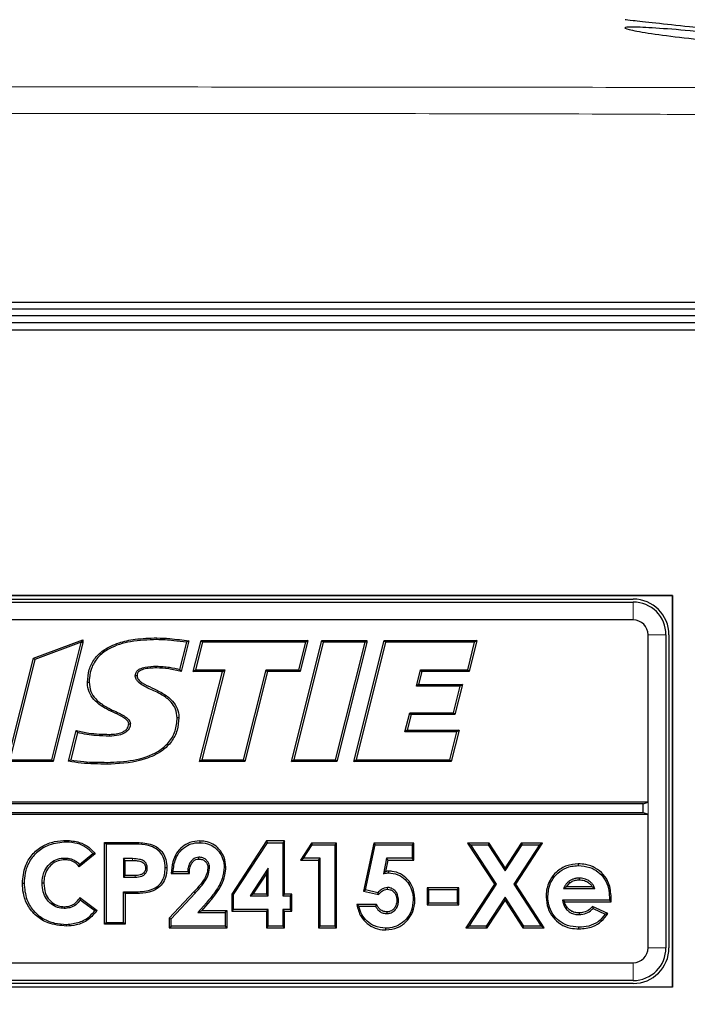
# Model space of a CAD drawing. Header units: millimetres. Extents: x 0 to 1118, y 0 to 864.
# Tile 76 of 117: x 603 to 613, y 484 to 498. Entities that reach past the tile are written whole.
import ezdxf

# ---------------------------------------------------------------- set-up
doc = ezdxf.new("R2010")
doc.units = ezdxf.units.MM
doc.styles.add('SLDTEXTSTYLE0', font='TXT', dxfattribs={"width": 0.75})
doc.dimstyles.new('SLDDIMSTYLE0', dxfattribs={"dimtxt": 3.175, "dimasz": 3.302, "dimexe": 0, "dimexo": 0.0625, "dimgap": 0.79375, "dimtad": 0, "dimtih": 1, "dimtoh": 1, "dimdec": 1, "dimlfac": 5, "dimrnd": 1e-09, "dimzin": 4, "dimdsep": 46, "dimtxsty": 'SLDTEXTSTYLE0', "dimsah": 1, "dimcen": 0.09, "dimadec": 0, "dimazin": 1, "dimtfac": 1, "dimtdec": 1, "dimtofl": 0, "dimtmove": 0, "dimatfit": 3, "dimfxl": 1, "dimfrac": 2, "dimtolj": 1, "dimtzin": 12, "dimarcsym": 0})
doc.dimstyles.new('SLDDIMSTYLE2', dxfattribs={"dimtxt": 3.175, "dimasz": 3.302, "dimexe": 0, "dimexo": 0.0625, "dimgap": 0.79375, "dimtad": 0, "dimtih": 1, "dimtoh": 1, "dimdec": 1, "dimlfac": 5, "dimrnd": 1e-09, "dimzin": 12, "dimdsep": 46, "dimtxsty": 'SLDTEXTSTYLE0', "dimsah": 1, "dimcen": 0.09, "dimadec": 0, "dimazin": 3, "dimtfac": 1, "dimtdec": 1, "dimtofl": 0, "dimtmove": 0, "dimatfit": 3, "dimfxl": 1, "dimfrac": 2, "dimtolj": 1, "dimtzin": 12, "dimarcsym": 0})

# ---------------------------------------------------------------- blocks, each defined once
blk = doc.blocks.new('_D')
at = {"color": 7, "linetype": 'Continuous', "lineweight": 0}
for p, q in [((556.113, 499.94), (670.967, 499.94)), ((667.792, 499.94), (667.792, 469.142)), ((667.792, 468.497), (666.825, 468.497)), ((666.825, 468.497), (666.825, 463.457)), ((678.349, 468.497), (679.317, 468.497)), ((679.317, 468.497), (679.317, 463.457)), ((666.825, 463.457), (667.792, 463.457)), ((679.317, 463.457), (678.349, 463.457)), ((667.792, 420.94), (667.792, 462.812)), ((619.613, 420.94), (670.967, 420.94))]:
    blk.add_line(p, q, dxfattribs=at)
at = {"color": 7, "linetype": 'Continuous', "lineweight": 18}
for points in [[(667.792, 499.94), (667.284, 496.638), (668.3, 496.638)], [(667.792, 420.94), (668.3, 424.242), (667.284, 424.242)]]:
    blk.add_solid(points, dxfattribs=at)
at = {"color": 7, "linetype": 'Continuous', "lineweight": 18, "char_height": 3.175, "attachment_point": 1, "style": 'SLDTEXTSTYLE0'}
for s, insert in [('395.0', (655.301, 467.55)), ('15.55', (667.792, 467.55))]:
    blk.add_mtext(s, dxfattribs=dict(at, insert=insert))
blk = doc.blocks.new('_D_3')
at = {"color": 7, "linetype": 'Continuous', "lineweight": 0}
for p, q in [((484.417, 476.175), (484.417, 524.172)), ((621.342, 495.009), (621.342, 524.172)), ((557.586, 523.517), (556.619, 523.517)), ((556.619, 523.517), (556.619, 518.476)), ((568.143, 523.517), (569.111, 523.517)), ((569.111, 523.517), (569.111, 518.476)), ((484.417, 520.997), (544.449, 520.997)), ((621.342, 520.997), (570.724, 520.997)), ((556.619, 518.476), (557.586, 518.476)), ((569.111, 518.476), (568.143, 518.476))]:
    blk.add_line(p, q, dxfattribs=at)
at = {"color": 7, "linetype": 'Continuous', "lineweight": 18}
for points in [[(484.417, 520.997), (487.719, 520.489), (487.719, 521.505)], [(621.342, 520.997), (618.04, 521.505), (618.04, 520.489)]]:
    blk.add_solid(points, dxfattribs=at)
at = {"color": 7, "linetype": 'Continuous', "lineweight": 18, "char_height": 3.175, "attachment_point": 1, "style": 'SLDTEXTSTYLE0'}
for s, insert in [('684.6', (545.095, 522.569)), ('26.95', (557.586, 522.569))]:
    blk.add_mtext(s, dxfattribs=dict(at, insert=insert))

msp = doc.modelspace()

# ---------------------------------------------------------------- linework, layer by layer
at = {"color": 7, "linetype": 'Continuous', "lineweight": 25}
for p, q in [((596.094, 494.1361), (613.3432, 494.1361)), ((613.3432, 494.0395), (596.094, 494.0395)), ((613.3444, 493.9395), (596.0938, 493.9395)), ((613.3432, 493.9395), (596.094, 493.9395)), ((613.3444, 493.8395), (596.0938, 493.8395)), ((596.0938, 493.7395), (613.3444, 493.7395)), ((596.9421, 489.9418), (612.5467, 489.9418)), ((612.5444, 489.9395), (596.9444, 489.9395)), ((597.5064, 489.8895), (611.9824, 489.8895)), ((597.5064, 489.8469), (611.9824, 489.8469)), ((612.5467, 489.9418), (612.5444, 489.9395)), ((612.5444, 484.3395), (612.5444, 489.9395)), ((612.5467, 489.9418), (612.5467, 484.3372)), ((611.9824, 489.5922), (597.5064, 489.5922)), ((603.409, 489.0444), (604.1151, 489.3061)), ((604.0905, 489.2706), (603.4298, 489.0257)), ((603.6689, 487.589), (604.0905, 489.27)), ((604.1151, 489.267), (603.6882, 487.5644)), ((604.1151, 489.3061), (604.0905, 489.2706)), ((604.0905, 489.27), (604.0905, 489.2706)), ((604.1151, 489.267), (604.0905, 489.27)), ((604.1151, 489.3061), (604.1151, 489.267)), ((605.5029, 488.8833), (605.6001, 489.2712)), ((605.6309, 489.2923), (605.5208, 488.8532)), ((605.6309, 489.2923), (605.6001, 489.2712)), ((605.6935, 488.8516), (605.8048, 489.2959)), ((605.8241, 489.2712), (605.7251, 488.8763)), ((605.8048, 489.2959), (605.8241, 489.2712)), ((605.8048, 489.2959), (607.3327, 489.2959)), ((607.3011, 489.2712), (605.8241, 489.2712)), ((607.0971, 487.565), (607.5307, 489.2962)), ((607.55, 489.2715), (607.1287, 487.5897)), ((607.2023, 488.8763), (607.3011, 489.2712)), ((607.3327, 489.2959), (607.2215, 488.8516)), ((607.3327, 489.2959), (607.3011, 489.2712)), ((607.5307, 489.2962), (607.55, 489.2715)), ((607.5307, 489.2962), (608.1741, 489.2962)), ((608.1494, 489.2715), (607.55, 489.2715)), ((607.7278, 487.5897), (608.1494, 489.2709)), ((608.1741, 489.2678), (607.7471, 487.565)), ((607.9892, 487.565), (608.4232, 489.2962)), ((608.4424, 489.2715), (608.0209, 487.5896)), ((608.1741, 489.2962), (608.1494, 489.2715)), ((608.1494, 489.2709), (608.1494, 489.2715)), ((608.1741, 489.2678), (608.1494, 489.2709)), ((608.1741, 489.2962), (608.1741, 489.2678)), ((608.4232, 489.2962), (608.4424, 489.2715)), ((608.4232, 489.2962), (609.7481, 489.2962)), ((609.7164, 489.2715), (608.4424, 489.2715)), ((609.6177, 488.8779), (609.7164, 489.2715)), ((609.7481, 489.2962), (609.637, 488.8532)), ((609.7481, 489.2962), (609.7164, 489.2715)), ((612.1971, 486.9855), (612.1971, 489.3775)), ((612.4518, 489.3775), (612.4518, 484.9015)), ((612.4944, 489.3775), (612.4944, 484.9015)), ((603.0382, 487.5644), (603.409, 489.0444)), ((603.4298, 489.0257), (603.0699, 487.589)), ((603.409, 489.0444), (603.4298, 489.0257)), ((605.5208, 488.8532), (605.5029, 488.8833)), ((605.6935, 488.8516), (605.7251, 488.8763)), ((606.1133, 488.8516), (605.6935, 488.8516)), ((605.7251, 488.8763), (606.1451, 488.8763)), ((605.7816, 487.565), (606.1133, 488.8516)), ((606.1451, 488.8763), (605.8134, 487.5897)), ((606.1133, 488.8516), (606.1451, 488.8763)), ((606.4126, 487.5897), (606.7348, 488.8763)), ((606.7541, 488.8516), (606.4318, 487.565)), ((606.7348, 488.8763), (607.2023, 488.8763)), ((606.7541, 488.8516), (606.7348, 488.8763)), ((607.2215, 488.8516), (606.7541, 488.8516)), ((607.2215, 488.8516), (607.2023, 488.8763)), ((608.8836, 488.6412), (608.9425, 488.8779)), ((608.9618, 488.8532), (608.9152, 488.6658)), ((608.9425, 488.8779), (609.6177, 488.8779)), ((608.9618, 488.8532), (608.9425, 488.8779)), ((609.637, 488.8532), (608.9618, 488.8532)), ((609.637, 488.8532), (609.6177, 488.8779)), ((604.1802, 488.7001), (604.2049, 488.7002)), ((608.9152, 488.6658), (608.8836, 488.6412)), ((609.5101, 488.6412), (608.8836, 488.6412)), ((608.9152, 488.6658), (609.5418, 488.6658)), ((609.4152, 488.2623), (609.5101, 488.6412)), ((609.5418, 488.6658), (609.4345, 488.2376)), ((609.5418, 488.6658), (609.5101, 488.6412)), ((605.488, 488.1908), (605.4633, 488.1906)), ((608.7188, 487.991), (608.7879, 488.2623)), ((608.8071, 488.2376), (608.7506, 488.0157)), ((608.7879, 488.2623), (609.4152, 488.2623)), ((608.8071, 488.2376), (608.7879, 488.2623)), ((609.4345, 488.2376), (608.8071, 488.2376)), ((609.4345, 488.2376), (609.4152, 488.2623)), ((603.9104, 487.5705), (604.0204, 488.0094)), ((604.0204, 488.0094), (604.0382, 487.9789)), ((608.7506, 488.0157), (608.7188, 487.991)), ((609.4631, 487.991), (608.7188, 487.991)), ((608.7506, 488.0157), (609.4947, 488.0157)), ((609.3624, 487.5896), (609.4631, 487.991)), ((609.4947, 488.0157), (609.3817, 487.565)), ((609.4947, 488.0157), (609.4631, 487.991)), ((604.0382, 487.9789), (603.9405, 487.589)), ((603.6882, 487.5644), (603.0382, 487.5644)), ((603.0699, 487.589), (603.6689, 487.589)), ((603.6882, 487.5644), (603.6689, 487.589)), ((603.9104, 487.5705), (603.9405, 487.589)), ((605.7816, 487.565), (605.8134, 487.5897)), ((606.4318, 487.565), (605.7816, 487.565)), ((605.8134, 487.5897), (606.4126, 487.5897)), ((606.4318, 487.565), (606.4126, 487.5897)), ((607.0971, 487.565), (607.1287, 487.5897)), ((607.7471, 487.565), (607.0971, 487.565)), ((607.1287, 487.5897), (607.7278, 487.5897)), ((607.7471, 487.565), (607.7278, 487.5897)), ((607.9892, 487.565), (608.0209, 487.5896)), ((609.3817, 487.565), (607.9892, 487.565)), ((608.0209, 487.5896), (609.3624, 487.5896)), ((609.3817, 487.565), (609.3624, 487.5896)), ((612.1971, 486.9855), (597.2917, 486.9855)), ((612.1257, 486.9608), (597.3631, 486.9608)), ((612.1257, 486.9608), (612.1971, 486.9855)), ((612.1257, 486.8362), (612.1257, 486.9608)), ((597.2917, 486.8115), (612.1971, 486.8115)), ((597.3631, 486.8362), (612.1257, 486.8362)), ((612.1257, 486.8362), (612.1971, 486.8115)), ((612.1971, 484.9015), (612.1971, 486.8115)), ((603.8786, 486.4373), (603.8787, 486.4127)), ((604.4249, 486.4089), (604.4496, 486.3842)), ((604.4249, 486.4089), (604.8658, 486.4089)), ((604.4249, 485.239), (604.4249, 486.4089)), ((604.8657, 486.3842), (604.4496, 486.3842)), ((604.4496, 486.3842), (604.4496, 485.2637)), ((605.7868, 486.4288), (605.7866, 486.4041)), ((606.7406, 486.4288), (606.2456, 485.6677)), ((606.2703, 485.6604), (606.754, 486.4041)), ((606.7406, 486.4288), (606.754, 486.4041)), ((606.9965, 486.4288), (606.7406, 486.4288)), ((606.754, 486.4041), (606.9718, 486.4041)), ((606.9965, 486.4288), (606.9718, 486.4041)), ((606.9718, 486.4041), (606.9718, 485.6429)), ((606.9965, 485.6676), (606.9965, 486.4288)), ((607.3816, 486.3989), (607.2251, 486.1555)), ((607.2703, 486.1802), (607.3951, 486.3743)), ((607.3816, 486.3989), (607.3951, 486.3743)), ((607.7428, 486.3989), (607.3816, 486.3989)), ((607.3951, 486.3743), (607.7181, 486.3743)), ((607.7428, 486.3989), (607.7181, 486.3743)), ((607.7181, 486.3743), (607.7181, 485.2101)), ((607.7428, 485.1854), (607.7428, 486.3989)), ((608.2725, 486.3989), (608.1264, 485.7096)), ((608.1556, 485.7283), (608.2925, 486.3743)), ((608.2725, 486.3989), (608.2925, 486.3743)), ((608.8472, 486.3989), (608.2725, 486.3989)), ((608.2925, 486.3743), (608.8225, 486.3743)), ((608.8472, 486.3989), (608.8225, 486.3743)), ((608.8225, 486.3743), (608.8225, 486.1802)), ((608.8472, 486.1555), (608.8472, 486.3989)), ((609.6163, 486.3989), (609.9987, 485.8115)), ((609.6163, 486.3989), (609.6618, 486.3743)), ((609.9215, 486.3989), (609.6163, 486.3989)), ((610.0282, 485.8115), (609.6618, 486.3743)), ((609.6618, 486.3743), (609.9081, 486.3743)), ((609.9215, 486.3989), (609.9081, 486.3743)), ((609.9081, 486.3743), (610.1513, 486.0004)), ((610.1514, 486.0457), (609.9215, 486.3989)), ((610.1513, 486.0004), (610.395, 486.3743)), ((610.3817, 486.3989), (610.1514, 486.0457)), ((610.6415, 486.3743), (610.2745, 485.8113)), ((610.3039, 485.8113), (610.6871, 486.3989)), ((610.3817, 486.3989), (610.395, 486.3743)), ((610.6871, 486.3989), (610.3817, 486.3989)), ((610.395, 486.3743), (610.6415, 486.3743)), ((610.6871, 486.3989), (610.6415, 486.3743)), ((604.2914, 486.2444), (604.0639, 486.0586)), ((604.067, 486.093), (604.2569, 486.2481)), ((604.2914, 486.2444), (604.2569, 486.2481)), ((604.823, 486.1753), (604.6964, 486.1753)), ((604.7211, 486.1506), (604.6964, 486.1753)), ((604.6964, 486.1753), (604.6964, 485.9094)), ((604.7211, 486.1506), (604.823, 486.1506)), ((604.7211, 485.9341), (604.7211, 486.1506)), ((607.2251, 486.1555), (607.2703, 486.1802)), ((607.2251, 486.1555), (607.4844, 486.1555)), ((607.5091, 486.1802), (607.2703, 486.1802)), ((607.4844, 486.1555), (607.5091, 486.1802)), ((607.4844, 486.1555), (607.4844, 485.1854)), ((607.5091, 485.2101), (607.5091, 486.1802)), ((608.458, 486.1802), (608.4126, 485.9601)), ((608.4445, 485.9927), (608.4781, 486.1555)), ((608.8225, 486.1802), (608.458, 486.1802)), ((608.4781, 486.1555), (608.458, 486.1802)), ((608.4781, 486.1555), (608.8472, 486.1555)), ((608.8472, 486.1555), (608.8225, 486.1802)), ((604.0639, 486.0586), (604.067, 486.093)), ((605.3161, 486.044), (605.2915, 486.044)), ((606.1607, 486.0552), (606.136, 486.055)), ((606.7629, 486.0391), (606.5052, 485.6429)), ((606.7382, 485.9559), (606.7629, 486.0391)), ((606.7629, 485.6429), (606.7629, 486.0391)), ((610.1514, 486.0457), (610.1513, 486.0004)), ((611.1971, 486.1004), (611.197, 486.0758)), ((604.7211, 485.9341), (604.6964, 485.9094)), ((604.6964, 485.9094), (604.861, 485.9094)), ((604.8609, 485.9341), (604.7211, 485.9341)), ((605.3785, 485.9615), (605.4047, 485.9862)), ((605.3785, 485.9615), (605.6372, 485.9615)), ((605.6136, 485.9862), (605.4047, 485.9862)), ((605.6372, 485.9615), (605.6136, 485.9862)), ((606.5507, 485.6676), (606.7382, 485.9559)), ((606.7382, 485.9559), (606.7382, 485.6676)), ((608.4846, 485.996), (608.4846, 485.9713)), ((611.214, 485.872), (611.2141, 485.8967)), ((603.2495, 485.824), (603.2741, 485.824)), ((603.5552, 485.824), (603.5305, 485.824)), ((608.1264, 485.7096), (608.1556, 485.7283)), ((608.3314, 485.6879), (608.1556, 485.7283)), ((609.0366, 485.7572), (609.0613, 485.7325)), ((609.489, 485.7572), (609.0366, 485.7572)), ((609.0366, 485.7572), (609.0366, 485.5138)), ((609.0613, 485.7325), (609.4643, 485.7325)), ((609.0613, 485.5384), (609.0613, 485.7325)), ((609.489, 485.7572), (609.4643, 485.7325)), ((609.4643, 485.7325), (609.4643, 485.5384)), ((609.489, 485.5138), (609.489, 485.7572)), ((609.9987, 485.8115), (609.5904, 485.1854)), ((609.636, 485.2101), (610.0282, 485.8115)), ((609.9987, 485.8115), (610.0282, 485.8115)), ((610.2745, 485.8113), (610.6658, 485.2101)), ((610.3039, 485.8113), (610.2745, 485.8113)), ((610.7113, 485.1854), (610.3039, 485.8113)), ((610.9867, 485.7474), (611.4344, 485.7474)), ((611.0275, 485.7721), (611.077, 485.83)), ((611.3974, 485.7721), (611.0275, 485.7721)), ((611.077, 485.83), (611.0625, 485.85)), ((604.0721, 485.6186), (604.078, 485.5834)), ((604.0721, 485.6186), (604.318, 485.4352)), ((604.7211, 485.6759), (604.6964, 485.7006)), ((604.6964, 485.7006), (604.8768, 485.7006)), ((604.6964, 485.2637), (604.6964, 485.7006)), ((604.8769, 485.6759), (604.7211, 485.6759)), ((604.7211, 485.6759), (604.7211, 485.239)), ((605.7015, 485.6997), (605.3501, 485.3257)), ((605.3748, 485.316), (605.7195, 485.6828)), ((606.2456, 485.6677), (606.2703, 485.6604)), ((606.2456, 485.6677), (606.2456, 485.4242)), ((606.2703, 485.4489), (606.2703, 485.6604)), ((606.5507, 485.6676), (606.5052, 485.6429)), ((606.5052, 485.6429), (606.7629, 485.6429)), ((606.7382, 485.6676), (606.5507, 485.6676)), ((606.7382, 485.6676), (606.7629, 485.6429)), ((606.9965, 485.6676), (606.9718, 485.6429)), ((606.9718, 485.6429), (607.0763, 485.6429)), ((607.101, 485.6676), (606.9965, 485.6676)), ((607.101, 485.6676), (607.0763, 485.6429)), ((607.0763, 485.6429), (607.0763, 485.4489)), ((607.101, 485.4242), (607.101, 485.6676)), ((608.1264, 485.7096), (608.3397, 485.6607)), ((608.3397, 485.6607), (608.3314, 485.6879)), ((610.1513, 485.6224), (609.8825, 485.2101)), ((610.4195, 485.2101), (610.1513, 485.6224)), ((610.1513, 485.5772), (610.1513, 485.6224)), ((610.7381, 485.6308), (610.7628, 485.6308)), ((611.6434, 485.6226), (611.6427, 485.5832)), ((611.6681, 485.6227), (611.6434, 485.6226)), ((611.6669, 485.5585), (611.6681, 485.6227)), ((604.2838, 485.4299), (604.078, 485.5834)), ((605.8806, 485.5433), (605.7591, 485.4041)), ((605.8134, 485.4288), (605.8992, 485.5271)), ((606.2456, 485.4242), (606.2703, 485.4489)), ((606.7629, 485.4489), (606.2703, 485.4489)), ((606.7382, 485.4242), (606.7629, 485.4489)), ((606.7629, 485.2101), (606.7629, 485.4489)), ((607.0763, 485.4489), (606.9718, 485.4489)), ((606.9718, 485.4489), (606.9718, 485.2101)), ((606.9965, 485.4242), (606.9718, 485.4489)), ((607.101, 485.4242), (607.0763, 485.4489)), ((608.0298, 485.5184), (608.0613, 485.4937)), ((608.315, 485.5184), (608.0298, 485.5184)), ((608.0613, 485.4937), (608.3001, 485.4937)), ((608.315, 485.5184), (608.3001, 485.4937)), ((608.8622, 485.5853), (608.8375, 485.5853)), ((609.0366, 485.5138), (609.0613, 485.5384)), ((609.0366, 485.5138), (609.489, 485.5138)), ((609.4643, 485.5384), (609.0613, 485.5384)), ((609.489, 485.5138), (609.4643, 485.5384)), ((609.8958, 485.1854), (610.1513, 485.5772)), ((610.1513, 485.5772), (610.4061, 485.1854)), ((611.6427, 485.5832), (610.9718, 485.5832)), ((611.0019, 485.5585), (610.9718, 485.5832)), ((611.0019, 485.5585), (611.6669, 485.5585)), ((611.4036, 485.4925), (611.4088, 485.4627)), ((611.6211, 485.3889), (611.4036, 485.4925)), ((611.4088, 485.4627), (611.5837, 485.3794)), ((611.6669, 485.5585), (611.6427, 485.5832)), ((604.318, 485.4352), (604.2838, 485.4299)), ((605.3501, 485.3257), (605.3501, 485.1854)), ((605.3501, 485.3257), (605.3748, 485.316)), ((605.3748, 485.2101), (605.3748, 485.316)), ((605.8134, 485.4288), (605.7591, 485.4041)), ((605.7591, 485.4041), (606.1509, 485.4041)), ((606.1756, 485.4288), (605.8134, 485.4288)), ((606.1756, 485.4288), (606.1509, 485.4041)), ((606.1509, 485.4041), (606.1509, 485.2101)), ((606.1756, 485.1854), (606.1756, 485.4288)), ((606.2456, 485.4242), (606.7382, 485.4242)), ((606.7382, 485.4242), (606.7382, 485.1854)), ((606.9965, 485.4242), (607.101, 485.4242)), ((606.9965, 485.1854), (606.9965, 485.4242)), ((611.2089, 485.399), (611.2089, 485.3743)), ((611.6211, 485.3889), (611.5837, 485.3794)), ((603.8786, 485.2106), (603.8787, 485.2353)), ((604.4249, 485.239), (604.4496, 485.2637)), ((604.7211, 485.239), (604.4249, 485.239)), ((604.4496, 485.2637), (604.6964, 485.2637)), ((604.7211, 485.239), (604.6964, 485.2637)), ((605.3501, 485.1854), (605.3748, 485.2101)), ((605.3501, 485.1854), (606.1756, 485.1854)), ((606.1509, 485.2101), (605.3748, 485.2101)), ((606.1756, 485.1854), (606.1509, 485.2101)), ((606.7382, 485.1854), (606.7629, 485.2101)), ((606.7382, 485.1854), (606.9965, 485.1854)), ((606.9718, 485.2101), (606.7629, 485.2101)), ((606.9965, 485.1854), (606.9718, 485.2101)), ((607.4844, 485.1854), (607.5091, 485.2101)), ((607.4844, 485.1854), (607.7428, 485.1854)), ((607.7181, 485.2101), (607.5091, 485.2101)), ((607.7428, 485.1854), (607.7181, 485.2101)), ((608.4483, 485.1555), (608.4482, 485.1802)), ((609.5904, 485.1854), (609.636, 485.2101)), ((609.5904, 485.1854), (609.8958, 485.1854)), ((609.8825, 485.2101), (609.636, 485.2101)), ((609.8958, 485.1854), (609.8825, 485.2101)), ((610.4061, 485.1854), (610.4195, 485.2101)), ((610.4061, 485.1854), (610.7113, 485.1854)), ((610.6658, 485.2101), (610.4195, 485.2101)), ((610.7113, 485.1854), (610.6658, 485.2101)), ((611.2065, 485.1705), (611.2066, 485.1952)), ((597.5064, 484.6868), (611.9824, 484.6868)), ((612.5467, 484.3372), (596.9421, 484.3372)), ((596.9444, 484.3395), (612.5444, 484.3395)), ((611.9824, 484.4321), (597.5064, 484.4321)), ((611.9824, 484.3895), (597.5064, 484.3895)), ((612.5467, 484.3372), (612.5444, 484.3395))]:
    msp.add_line(p, q, dxfattribs=at)
at = {"color": 7, "linetype": 'Continuous', "lineweight": 18}
for p, q in [((611.9824, 489.5922), (611.9824, 489.8469)), ((605.1715, 489.3337), (605.1715, 489.3091)), ((612.1971, 489.3775), (612.4518, 489.3775)), ((604.4614, 487.5286), (604.4613, 487.5533)), ((612.1971, 486.8115), (612.1971, 486.9855)), ((604.8658, 486.4089), (604.8657, 486.3842)), ((604.823, 486.1506), (604.823, 486.1753)), ((605.7015, 485.6997), (605.7195, 485.6828)), ((605.8992, 485.5271), (605.8806, 485.5433)), ((612.1971, 484.9015), (612.4518, 484.9015)), ((611.9824, 484.6868), (611.9824, 484.4321))]:
    msp.add_line(p, q, dxfattribs=at)
at = {"color": 7, "linetype": 'Continuous', "lineweight": 18, "flags": 128}
for points in [[(605.167, 488.9038), (605.167, 488.9095), (605.167, 488.9176), (605.167, 488.9285)], [(604.4945, 487.9533), (604.4945, 487.9476), (604.4945, 487.9393), (604.4945, 487.9286)], [(604.8609, 485.9341), (604.861, 485.923), (604.861, 485.9094)], [(604.8769, 485.6759), (604.8769, 485.6816), (604.8769, 485.6897), (604.8768, 485.7006)]]:
    msp.add_lwpolyline(points, dxfattribs=at)
at = {"color": 7, "linetype": 'Continuous', "lineweight": 25, "flags": 128}
for points in [[(604.8886, 488.791), (604.8799, 488.7908), (604.8639, 488.7905)], [(604.7695, 488.1048), (604.7753, 488.1049), (604.7835, 488.1051), (604.7942, 488.1053)], [(603.855, 486.1601), (603.855, 486.1658), (603.855, 486.1739), (603.8549, 486.1848)], [(605.7746, 486.1705), (605.7747, 486.1816), (605.7748, 486.1952)], [(605.0104, 486.0439), (605.02, 486.0439), (605.0351, 486.044)], [(605.9023, 486.0404), (605.9088, 486.0404), (605.9179, 486.0404), (605.927, 486.0403)], [(608.469, 485.7376), (608.4689, 485.7487), (608.4688, 485.7623)], [(603.8471, 485.4878), (603.8471, 485.4821), (603.847, 485.474), (603.847, 485.4631)], [(608.6038, 485.5781), (608.6149, 485.5781), (608.6285, 485.5781)], [(608.4601, 485.4139), (608.4601, 485.4077), (608.4601, 485.3985), (608.4601, 485.3892)]]:
    msp.add_lwpolyline(points, dxfattribs=at)
at = {"color": 7, "linetype": 'Continuous', "lineweight": 25}
for centre, radius, start, end in [((611.9824, 489.3775), 0.512, 0, 90), ((611.9824, 489.3775), 0.4694, 0, 90), ((611.9824, 489.3775), 0.2147, 0, 90), ((611.9824, 484.9015), 0.2147, 270, 0), ((611.9824, 484.9015), 0.4694, 270, 0), ((611.9824, 484.9015), 0.512, 270, 0)]:
    msp.add_arc(centre, radius, start, end, dxfattribs=at)
for points, knots in [([(613.1737, 498.0329), (613.0433, 498.0473), (612.7224, 498.0826), (612.28, 498.1313), (611.9361, 498.1692), (611.8898, 498.1743), (611.8667, 498.1768)], [0, 0, 0, 0, 0.1857877, 0.4574512, 0.7289404, 1, 1, 1, 1]), ([(613.1745, 497.9851), (613.2386, 497.979), (613.496, 497.9543), (613.9515, 497.9072), (614.4472, 497.8505), (614.7782, 497.8051), (614.8935, 497.7761), (614.7704, 497.7663), (614.4364, 497.776), (613.9337, 497.8058), (613.3467, 497.8525), (612.7627, 497.9121), (612.267, 497.9751), (611.9405, 498.0303), (611.8227, 498.0673), (611.946, 498.0776), (612.279, 498.0616), (612.7263, 498.0265), (613.046, 497.997), (613.1745, 497.9851)], [0, 0, 0, 0, 0.0206842, 0.0830697, 0.1454637, 0.2079309, 0.2707318, 0.3332303, 0.3957186, 0.4582168, 0.5206871, 0.5831133, 0.6455265, 0.7079616, 0.7704364, 0.8329568, 0.8954824, 0.9579754, 1, 1, 1, 1]), ([(604.1802, 488.7001), (604.1845, 488.7609), (604.1929, 488.879), (604.2742, 489.0386), (604.4195, 489.178), (604.6234, 489.2697), (604.8851, 489.3253), (605.0674, 489.3307), (605.1715, 489.3337)], [0, 0, 0, 0, 0.13711974, 0.26636755, 0.39547634, 0.58719208, 0.76442171, 1, 1, 1, 1]), ([(605.1715, 489.3091), (605.0459, 489.3046), (604.8136, 489.2965), (604.5275, 489.2117), (604.338, 489.0782), (604.2383, 488.9281), (604.2073, 488.7941), (604.2054, 488.7202), (604.2049, 488.7002)], [0, 0, 0, 0, 0.2933631, 0.5426809, 0.6843238, 0.8270668, 0.9532792, 1, 1, 1, 1]), ([(605.1715, 489.3337), (605.2332, 489.3316), (605.3418, 489.328), (605.4946, 489.3091), (605.5861, 489.2978), (605.6309, 489.2923)], [0, 0, 0, 0, 0.4009475, 0.7064626, 1, 1, 1, 1]), ([(605.6001, 489.2712), (605.5381, 489.279), (605.4359, 489.292), (605.293, 489.3061), (605.212, 489.3081), (605.1715, 489.3091)], [0, 0, 0, 0, 0.4358494, 0.7175777, 1, 1, 1, 1]), ([(604.8639, 488.7905), (604.8651, 488.8043), (604.8675, 488.8314), (604.8918, 488.8669), (604.9377, 488.8982), (605.0312, 488.9252), (605.1127, 488.9272), (605.167, 488.9285)], [0, 0, 0, 0, 0.1113941, 0.2184847, 0.3374398, 0.5581586, 1, 1, 1, 1]), ([(605.167, 488.9038), (605.1357, 488.9032), (605.074, 488.902), (604.9967, 488.8905), (604.942, 488.8709), (604.9119, 488.8508), (604.8949, 488.8278), (604.8892, 488.8074), (604.8888, 488.795), (604.8886, 488.791)], [0, 0, 0, 0, 0.2849774, 0.5625034, 0.7079077, 0.8112634, 0.8870662, 0.9630235, 1, 1, 1, 1]), ([(605.167, 488.9285), (605.1983, 488.9275), (605.2609, 488.9254), (605.3734, 488.9117), (605.4535, 488.8941), (605.5029, 488.8833)], [0, 0, 0, 0, 0.2765404, 0.5529542, 1, 1, 1, 1]), ([(605.5208, 488.8532), (605.492, 488.8604), (605.4328, 488.8752), (605.315, 488.8957), (605.2254, 488.9006), (605.167, 488.9038)], [0, 0, 0, 0, 0.24887268, 0.51096182, 1, 1, 1, 1]), ([(604.7695, 488.1048), (604.7686, 488.1126), (604.7667, 488.1287), (604.7443, 488.1601), (604.643, 488.2328), (604.4741, 488.2953), (604.3049, 488.408), (604.2121, 488.5281), (604.1825, 488.6271), (604.1807, 488.685), (604.1802, 488.7001)], [0, 0, 0, 0, 0.0263352, 0.0538421, 0.1267105, 0.4442445, 0.659941, 0.804169, 0.9491269, 1, 1, 1, 1]), ([(604.2049, 488.7002), (604.2094, 488.6548), (604.2183, 488.5667), (604.305, 488.4419), (604.4481, 488.3403), (604.5929, 488.2758), (604.7046, 488.2186), (604.759, 488.1813), (604.7897, 488.1399), (604.7927, 488.1168), (604.7942, 488.1053)], [0, 0, 0, 0, 0.15236646, 0.29509141, 0.49715534, 0.7401504, 0.83091523, 0.92227567, 0.96128321, 1, 1, 1, 1]), ([(605.4633, 488.1906), (605.4591, 488.2332), (605.4508, 488.316), (605.369, 488.4345), (605.2363, 488.5319), (605.0651, 488.6029), (604.9349, 488.6702), (604.8766, 488.7384), (604.8652, 488.7678), (604.8642, 488.7847), (604.8639, 488.7905)], [0, 0, 0, 0, 0.1407402, 0.2744382, 0.4661109, 0.6835103, 0.8971976, 0.943736, 0.9804741, 1, 1, 1, 1]), ([(604.8886, 488.791), (604.8897, 488.7815), (604.8919, 488.7623), (604.9169, 488.7259), (605.0282, 488.6445), (605.2009, 488.5823), (605.3681, 488.4683), (605.4563, 488.3575), (605.4858, 488.2609), (605.4876, 488.2048), (605.488, 488.1908)], [0, 0, 0, 0, 0.031333, 0.0637683, 0.1435447, 0.4875875, 0.6723915, 0.8123998, 0.953282, 1, 1, 1, 1]), ([(604.4613, 487.5533), (604.5867, 487.5582), (604.8389, 487.5681), (605.1479, 487.6679), (605.3465, 487.83), (605.4472, 487.9988), (605.4579, 488.1267), (605.4633, 488.1906)], [0, 0, 0, 0, 0.2837956, 0.5704486, 0.7129357, 0.8563794, 1, 1, 1, 1]), ([(605.488, 488.1908), (605.4833, 488.1301), (605.4741, 488.0088), (605.3878, 487.8442), (605.2324, 487.6954), (604.9398, 487.5615), (604.6624, 487.5301), (604.4799, 487.5287), (604.4614, 487.5286)], [0, 0, 0, 0, 0.13261981, 0.26494568, 0.39696923, 0.59890375, 0.95927036, 1, 1, 1, 1]), ([(604.0204, 488.0094), (604.0798, 487.9957), (604.1872, 487.9708), (604.3465, 487.957), (604.4451, 487.9545), (604.4945, 487.9533)], [0, 0, 0, 0, 0.3816682, 0.6903237, 1, 1, 1, 1]), ([(604.7942, 488.1053), (604.7927, 488.0892), (604.7896, 488.0567), (604.7613, 488.0108), (604.7085, 487.9681), (604.6166, 487.9341), (604.5401, 487.9307), (604.4945, 487.9286)], [0, 0, 0, 0, 0.1242471, 0.2520164, 0.406298, 0.6465632, 1, 1, 1, 1]), ([(604.4945, 487.9533), (604.526, 487.9544), (604.5894, 487.9566), (604.6679, 487.9773), (604.7247, 488.0104), (604.756, 488.0455), (604.7683, 488.0797), (604.7692, 488.0985), (604.7695, 488.1048)], [0, 0, 0, 0, 0.2734048, 0.5486535, 0.6924237, 0.837556, 0.9454757, 1, 1, 1, 1]), ([(604.4945, 487.9286), (604.4319, 487.9304), (604.3242, 487.9335), (604.1713, 487.9491), (604.0827, 487.9689), (604.0382, 487.9789)], [0, 0, 0, 0, 0.4082554, 0.7031544, 1, 1, 1, 1]), ([(604.4614, 487.5286), (604.3999, 487.5292), (604.2763, 487.5305), (604.0915, 487.5378), (603.9703, 487.5597), (603.9104, 487.5705)], [0, 0, 0, 0, 0.3330838, 0.6705328, 1, 1, 1, 1]), ([(603.9405, 487.589), (604.0026, 487.5794), (604.1198, 487.5611), (604.2941, 487.5548), (604.4055, 487.5538), (604.4613, 487.5533)], [0, 0, 0, 0, 0.3604266, 0.6799516, 1, 1, 1, 1]), ([(603.2495, 485.824), (603.2571, 485.9075), (603.2706, 486.0543), (603.3817, 486.2374), (603.5289, 486.3586), (603.7019, 486.4267), (603.8215, 486.4339), (603.8786, 486.4373)], [0, 0, 0, 0, 0.2527871, 0.4440656, 0.6355098, 0.8262786, 1, 1, 1, 1]), ([(603.8786, 486.4373), (603.941, 486.4317), (604.0549, 486.4215), (604.2005, 486.3496), (604.2628, 486.2775), (604.2914, 486.2444)], [0, 0, 0, 0, 0.396883, 0.72397453, 1, 1, 1, 1]), ([(603.8787, 486.4127), (603.7938, 486.405), (603.6465, 486.3916), (603.4622, 486.2828), (603.3433, 486.1396), (603.2827, 485.9784), (603.2768, 485.8717), (603.2741, 485.824)], [0, 0, 0, 0, 0.2673065, 0.4641933, 0.6616196, 0.8486271, 1, 1, 1, 1]), ([(604.2569, 486.2481), (604.2259, 486.2799), (604.1637, 486.3436), (604.0296, 486.4002), (603.932, 486.4083), (603.8787, 486.4127)], [0, 0, 0, 0, 0.3107885, 0.6236162, 1, 1, 1, 1]), ([(605.2915, 486.044), (605.2885, 486.0885), (605.2835, 486.1636), (605.2334, 486.2586), (605.1569, 486.3269), (605.031, 486.377), (604.9283, 486.3815), (604.8657, 486.3842)], [0, 0, 0, 0, 0.2129951, 0.3593898, 0.5061191, 0.6994783, 1, 1, 1, 1]), ([(604.8658, 486.4089), (604.9382, 486.4054), (605.048, 486.4001), (605.184, 486.3394), (605.2625, 486.2625), (605.3093, 486.1591), (605.3137, 486.0851), (605.3161, 486.044)], [0, 0, 0, 0, 0.3263194, 0.4950755, 0.6653277, 0.8140556, 1, 1, 1, 1]), ([(605.7868, 486.4288), (605.7386, 486.4249), (605.6488, 486.4175), (605.533, 486.3497), (605.4474, 486.2529), (605.3899, 486.1194), (605.3826, 486.0179), (605.3785, 485.9615)], [0, 0, 0, 0, 0.206249, 0.3848484, 0.5630201, 0.7573269, 1, 1, 1, 1]), ([(605.4047, 485.9862), (605.4117, 486.0498), (605.4236, 486.1567), (605.5032, 486.2875), (605.6026, 486.3681), (605.704, 486.4009), (605.765, 486.4033), (605.7866, 486.4041)], [0, 0, 0, 0, 0.3004395, 0.5050792, 0.7102851, 0.8969739, 1, 1, 1, 1]), ([(605.7866, 486.4041), (605.8368, 486.3992), (605.9229, 486.3907), (606.0261, 486.3212), (606.0925, 486.2324), (606.1308, 486.1402), (606.1346, 486.0781), (606.136, 486.055)], [0, 0, 0, 0, 0.2716398, 0.4658816, 0.6600227, 0.8739556, 1, 1, 1, 1]), ([(606.1607, 486.0552), (606.155, 486.1017), (606.1437, 486.1953), (606.0718, 486.3109), (605.9746, 486.3894), (605.8762, 486.4248), (605.8124, 486.4277), (605.7868, 486.4288)], [0, 0, 0, 0, 0.2376981, 0.4781858, 0.6737571, 0.8691684, 1, 1, 1, 1]), ([(603.5305, 485.824), (603.5356, 485.8768), (603.5442, 485.9679), (603.6122, 486.0809), (603.6996, 486.1523), (603.7867, 486.1818), (603.8382, 486.1841), (603.8549, 486.1848)], [0, 0, 0, 0, 0.2912499, 0.5020493, 0.7136907, 0.9070657, 1, 1, 1, 1]), ([(603.855, 486.1601), (603.8234, 486.1574), (603.7564, 486.1515), (603.6687, 486.1005), (603.6035, 486.0238), (603.5625, 485.9297), (603.5577, 485.8601), (603.5552, 485.824)], [0, 0, 0, 0, 0.1884648, 0.3986175, 0.5854568, 0.784313, 1, 1, 1, 1]), ([(603.8549, 486.1848), (603.8866, 486.1825), (603.9464, 486.1781), (604.02, 486.1419), (604.0532, 486.1073), (604.067, 486.093)], [0, 0, 0, 0, 0.3976805, 0.7503823, 1, 1, 1, 1]), ([(604.0639, 486.0586), (604.0437, 486.0814), (604.0051, 486.125), (603.9278, 486.156), (603.8777, 486.1588), (603.855, 486.1601)], [0, 0, 0, 0, 0.3749886, 0.7175162, 1, 1, 1, 1]), ([(605.0351, 486.044), (605.0336, 486.0611), (605.0311, 486.09), (605.0087, 486.1245), (604.9749, 486.1509), (604.9119, 486.1728), (604.8578, 486.1743), (604.823, 486.1753)], [0, 0, 0, 0, 0.1803282, 0.3032474, 0.4258332, 0.6312925, 1, 1, 1, 1]), ([(604.823, 486.1506), (604.8462, 486.15), (604.8926, 486.1489), (604.9489, 486.1362), (604.9858, 486.1125), (605.003, 486.0888), (605.0096, 486.0646), (605.0102, 486.0499), (605.0104, 486.0439)], [0, 0, 0, 0, 0.28565102, 0.57393953, 0.69601297, 0.81926782, 0.92600184, 1, 1, 1, 1]), ([(605.7748, 486.1952), (605.7594, 486.1939), (605.7259, 486.1911), (605.6788, 486.1617), (605.6389, 486.1114), (605.618, 486.0491), (605.6149, 486.0052), (605.6136, 485.9862)], [0, 0, 0, 0, 0.15605531, 0.34086807, 0.54911969, 0.80517763, 1, 1, 1, 1]), ([(605.6372, 485.9615), (605.6383, 485.9884), (605.6401, 486.0366), (605.6612, 486.0992), (605.693, 486.1398), (605.7286, 486.1641), (605.7567, 486.1699), (605.772, 486.1704), (605.7746, 486.1705)], [0, 0, 0, 0, 0.2891006, 0.5168671, 0.6987342, 0.83526, 0.9720855, 1, 1, 1, 1]), ([(605.7746, 486.1705), (605.7918, 486.1691), (605.8225, 486.1668), (605.8606, 486.1427), (605.8868, 486.1115), (605.9008, 486.0756), (605.9019, 486.0512), (605.9023, 486.0404)], [0, 0, 0, 0, 0.2496422, 0.4465422, 0.642867, 0.8421418, 1, 1, 1, 1]), ([(605.927, 486.0403), (605.925, 486.0622), (605.9215, 486.1008), (605.891, 486.1481), (605.852, 486.1799), (605.8104, 486.1935), (605.7843, 486.1947), (605.7748, 486.1952)], [0, 0, 0, 0, 0.2684373, 0.4725114, 0.6764775, 0.8824138, 1, 1, 1, 1]), ([(605.0104, 486.0439), (605.0096, 486.0313), (605.0082, 486.009), (604.9936, 485.9798), (604.969, 485.9569), (604.9242, 485.9374), (604.8856, 485.9354), (604.8609, 485.9341)], [0, 0, 0, 0, 0.1788696, 0.3162951, 0.4538936, 0.6497544, 1, 1, 1, 1]), ([(604.861, 485.9094), (604.8942, 485.9115), (604.9412, 485.9145), (604.9945, 485.9444), (605.0208, 485.9752), (605.0334, 486.0103), (605.0346, 486.0333), (605.0351, 486.044)], [0, 0, 0, 0, 0.3940852, 0.558074, 0.7233221, 0.8716503, 1, 1, 1, 1]), ([(604.8768, 485.7006), (604.956, 485.7047), (605.0675, 485.7106), (605.1934, 485.7823), (605.2538, 485.8561), (605.2867, 485.9471), (605.2898, 486.0102), (605.2915, 486.044)], [0, 0, 0, 0, 0.3798008, 0.5356018, 0.6923991, 0.8356797, 1, 1, 1, 1]), ([(605.3161, 486.044), (605.3131, 485.9966), (605.3079, 485.9154), (605.2549, 485.8113), (605.1733, 485.7364), (605.0434, 485.6834), (604.9392, 485.6787), (604.8769, 485.6759)], [0, 0, 0, 0, 0.21608663, 0.36967099, 0.52372177, 0.71544692, 1, 1, 1, 1]), ([(605.9023, 486.0404), (605.8979, 486.0101), (605.8861, 485.9308), (605.8082, 485.8165), (605.7383, 485.74), (605.7015, 485.6997)], [0, 0, 0, 0, 0.2258885, 0.5915214, 1, 1, 1, 1]), ([(605.7195, 485.6828), (605.765, 485.7322), (605.8344, 485.8076), (605.9095, 485.9292), (605.9211, 486.0024), (605.927, 486.0403)], [0, 0, 0, 0, 0.4784622, 0.7296268, 1, 1, 1, 1]), ([(606.136, 486.055), (606.1291, 485.9992), (606.112, 485.8609), (606.0059, 485.6912), (605.9167, 485.5859), (605.8806, 485.5433)], [0, 0, 0, 0, 0.287109, 0.7117692, 1, 1, 1, 1]), ([(605.8992, 485.5271), (605.9388, 485.5738), (606.0426, 485.6961), (606.1454, 485.8774), (606.1573, 486.0162), (606.1607, 486.0552)], [0, 0, 0, 0, 0.30711986, 0.80522707, 1, 1, 1, 1]), ([(611.1971, 486.1004), (611.1415, 486.0958), (611.028, 486.0862), (610.8863, 485.9955), (610.7867, 485.8705), (610.7429, 485.7433), (610.7394, 485.6614), (610.7381, 485.6308)], [0, 0, 0, 0, 0.22589843, 0.46215409, 0.66432396, 0.87430958, 1, 1, 1, 1]), ([(610.7628, 485.6308), (610.7674, 485.6868), (610.776, 485.7904), (610.8535, 485.9233), (610.9606, 486.0203), (611.083, 486.0698), (611.1643, 486.0741), (611.197, 486.0758)], [0, 0, 0, 0, 0.2404882, 0.4446806, 0.6484867, 0.8583048, 1, 1, 1, 1]), ([(611.197, 486.0758), (611.2533, 486.0716), (611.3556, 486.0639), (611.4871, 485.9897), (611.5817, 485.886), (611.636, 485.7572), (611.641, 485.6662), (611.6434, 485.6226)], [0, 0, 0, 0, 0.2345474, 0.4266258, 0.6183102, 0.8173295, 1, 1, 1, 1]), ([(611.6681, 485.6227), (611.6623, 485.6918), (611.6523, 485.8103), (611.5609, 485.9544), (611.4461, 486.048), (611.3179, 486.0948), (611.2332, 486.0987), (611.1971, 486.1004)], [0, 0, 0, 0, 0.2726173, 0.4676094, 0.6624419, 0.855683, 1, 1, 1, 1]), ([(608.4445, 485.9927), (608.4397, 485.9881), (608.4292, 485.9779), (608.4185, 485.9664), (608.4126, 485.9601)], [0, 0, 0, 0, 0.4501459, 1, 1, 1, 1]), ([(608.4126, 485.9601), (608.4195, 485.962), (608.4333, 485.9658), (608.4574, 485.9701), (608.4746, 485.9708), (608.4846, 485.9713)], [0, 0, 0, 0, 0.2943032, 0.5888227, 1, 1, 1, 1]), ([(608.4846, 485.996), (608.4775, 485.9958), (608.464, 485.9955), (608.4507, 485.9936), (608.4445, 485.9927)], [0, 0, 0, 0, 0.5303159, 1, 1, 1, 1]), ([(608.8622, 485.5853), (608.8564, 485.6483), (608.8466, 485.755), (608.7622, 485.882), (608.6608, 485.9626), (608.5607, 485.9935), (608.5019, 485.9954), (608.4846, 485.996)], [0, 0, 0, 0, 0.300342, 0.5083005, 0.7161899, 0.9162217, 1, 1, 1, 1]), ([(608.4846, 485.9713), (608.5307, 485.9669), (608.6194, 485.9584), (608.725, 485.8838), (608.7985, 485.787), (608.8331, 485.6835), (608.8362, 485.6137), (608.8375, 485.5853)], [0, 0, 0, 0, 0.23438167, 0.45167411, 0.64090412, 0.85390525, 1, 1, 1, 1]), ([(611.2141, 485.8967), (611.1963, 485.8959), (611.1641, 485.8945), (611.1261, 485.8835), (611.0927, 485.8699), (611.0746, 485.858), (611.0625, 485.85)], [0, 0, 0, 0, 0.33017874, 0.59794215, 0.73151721, 1, 1, 1, 1]), ([(611.077, 485.83), (611.0869, 485.8366), (611.102, 485.8465), (611.1297, 485.8586), (611.165, 485.8696), (611.1957, 485.8711), (611.214, 485.872)], [0, 0, 0, 0, 0.2440709, 0.3702377, 0.6228966, 1, 1, 1, 1]), ([(611.214, 485.872), (611.2379, 485.8702), (611.2869, 485.8667), (611.3362, 485.8395), (611.3636, 485.8158), (611.3755, 485.8038), (611.3874, 485.7895), (611.3938, 485.7783), (611.3974, 485.7721)], [0, 0, 0, 0, 0.3264748, 0.6685789, 0.7460933, 0.8236116, 0.9011763, 1, 1, 1, 1]), ([(611.4344, 485.7474), (611.4299, 485.7596), (611.4231, 485.7778), (611.4099, 485.8001), (611.3981, 485.8156), (611.3712, 485.8441), (611.3221, 485.8788), (611.2603, 485.8951), (611.2241, 485.8963), (611.2141, 485.8967)], [0, 0, 0, 0, 0.13642254, 0.20468048, 0.27294471, 0.34117673, 0.61759885, 0.89427319, 1, 1, 1, 1]), ([(603.8786, 485.2106), (603.7891, 485.219), (603.6344, 485.2333), (603.4425, 485.349), (603.3196, 485.4992), (603.258, 485.6662), (603.252, 485.7759), (603.2495, 485.824)], [0, 0, 0, 0, 0.2709821, 0.4679822, 0.6654803, 0.8536027, 1, 1, 1, 1]), ([(603.2741, 485.824), (603.2812, 485.745), (603.2937, 485.6055), (603.398, 485.4302), (603.5379, 485.3132), (603.7051, 485.2461), (603.8218, 485.2388), (603.8787, 485.2353)], [0, 0, 0, 0, 0.2487254, 0.4393741, 0.6302123, 0.81978, 1, 1, 1, 1]), ([(603.847, 485.4631), (603.8153, 485.4659), (603.7478, 485.472), (603.6578, 485.5232), (603.5874, 485.6019), (603.5396, 485.7043), (603.5337, 485.7822), (603.5305, 485.824)], [0, 0, 0, 0, 0.1777543, 0.3777609, 0.5639395, 0.7658538, 1, 1, 1, 1]), ([(603.5552, 485.824), (603.5599, 485.7742), (603.568, 485.6885), (603.6314, 485.5822), (603.7124, 485.5155), (603.7904, 485.49), (603.8347, 485.4883), (603.8471, 485.4878)], [0, 0, 0, 0, 0.299785, 0.5152158, 0.7316771, 0.9245233, 1, 1, 1, 1]), ([(608.4688, 485.7623), (608.4536, 485.7607), (608.421, 485.7573), (608.3732, 485.7301), (608.3462, 485.7029), (608.3314, 485.6879)], [0, 0, 0, 0, 0.2830957, 0.6074092, 1, 1, 1, 1]), ([(608.3397, 485.6607), (608.3493, 485.6711), (608.3745, 485.6986), (608.4175, 485.7314), (608.4549, 485.7359), (608.469, 485.7376)], [0, 0, 0, 0, 0.27536248, 0.72761646, 1, 1, 1, 1]), ([(608.6285, 485.5781), (608.6262, 485.6055), (608.6223, 485.6529), (608.5858, 485.7109), (608.543, 485.7465), (608.5009, 485.761), (608.4773, 485.762), (608.4688, 485.7623)], [0, 0, 0, 0, 0.29972066, 0.51905635, 0.7383531, 0.9058292, 1, 1, 1, 1]), ([(608.469, 485.7376), (608.4824, 485.7366), (608.5091, 485.7344), (608.5477, 485.7124), (608.5796, 485.678), (608.6007, 485.6303), (608.6028, 485.596), (608.6038, 485.5781)], [0, 0, 0, 0, 0.1714502, 0.3420609, 0.5587066, 0.7692605, 1, 1, 1, 1]), ([(611.0625, 485.85), (611.0608, 485.8487), (611.0527, 485.8422), (611.0345, 485.8262), (611.01, 485.7931), (610.9952, 485.7642), (610.9867, 485.7474)], [0, 0, 0, 0, 0.0487161, 0.2438463, 0.5616843, 1, 1, 1, 1]), ([(611.0275, 485.7721), (611.0249, 485.7706), (611.0106, 485.7624), (610.9974, 485.7541), (610.9867, 485.7474)], [0, 0, 0, 0, 0.186903, 1, 1, 1, 1]), ([(611.3974, 485.7721), (611.4029, 485.7686), (611.4159, 485.7604), (611.4277, 485.7522), (611.4344, 485.7474)], [0, 0, 0, 0, 0.4234718, 1, 1, 1, 1]), ([(603.8471, 485.4878), (603.8789, 485.4907), (603.9372, 485.4959), (604.0124, 485.5396), (604.0502, 485.586), (604.0685, 485.6132), (604.0721, 485.6186)], [0, 0, 0, 0, 0.3479962, 0.6382847, 0.928199, 1, 1, 1, 1]), ([(610.7381, 485.6308), (610.7428, 485.5745), (610.7517, 485.469), (610.8311, 485.3325), (610.9428, 485.232), (611.0753, 485.1775), (611.1662, 485.1726), (611.2065, 485.1705)], [0, 0, 0, 0, 0.2284791, 0.428711, 0.628575, 0.8355556, 1, 1, 1, 1]), ([(611.2066, 485.1952), (611.1514, 485.1993), (611.0508, 485.2069), (610.9209, 485.2791), (610.8261, 485.3809), (610.7705, 485.5044), (610.7652, 485.5914), (610.7628, 485.6308)], [0, 0, 0, 0, 0.23653769, 0.43098019, 0.62515836, 0.8303192, 1, 1, 1, 1]), ([(604.078, 485.5834), (604.0578, 485.5587), (604.0176, 485.5095), (603.9328, 485.4694), (603.8743, 485.4651), (603.847, 485.4631)], [0, 0, 0, 0, 0.3514896, 0.6979537, 1, 1, 1, 1]), ([(608.0298, 485.5184), (608.0458, 485.4589), (608.0734, 485.3562), (608.175, 485.2418), (608.2917, 485.1743), (608.3884, 485.1569), (608.4405, 485.1557), (608.4483, 485.1555)], [0, 0, 0, 0, 0.3018169, 0.5212525, 0.7404748, 0.9614695, 1, 1, 1, 1]), ([(608.4482, 485.1802), (608.3916, 485.1859), (608.293, 485.1958), (608.1747, 485.2756), (608.0962, 485.3747), (608.0729, 485.4543), (608.0613, 485.4937)], [0, 0, 0, 0, 0.3112919, 0.5423456, 0.7733025, 1, 1, 1, 1]), ([(608.3001, 485.4937), (608.3139, 485.4712), (608.3377, 485.4325), (608.3938, 485.3985), (608.4347, 485.3901), (608.4569, 485.3893), (608.4601, 485.3892)], [0, 0, 0, 0, 0.3869995, 0.6689449, 0.9510391, 1, 1, 1, 1]), ([(608.4601, 485.4139), (608.4402, 485.4161), (608.4014, 485.4203), (608.3548, 485.4533), (608.33, 485.4892), (608.3188, 485.511), (608.315, 485.5184)], [0, 0, 0, 0, 0.313345, 0.6104751, 0.8690822, 1, 1, 1, 1]), ([(608.8375, 485.5853), (608.8331, 485.5344), (608.8243, 485.4321), (608.7423, 485.3056), (608.6327, 485.2169), (608.5285, 485.183), (608.4662, 485.1809), (608.4482, 485.1802)], [0, 0, 0, 0, 0.242847, 0.4882456, 0.6999533, 0.9134692, 1, 1, 1, 1]), ([(608.4483, 485.1555), (608.5046, 485.1617), (608.6124, 485.1734), (608.7391, 485.267), (608.8259, 485.3843), (608.8592, 485.4965), (608.8615, 485.5652), (608.8622, 485.5853)], [0, 0, 0, 0, 0.2529035, 0.4835829, 0.6885269, 0.9087991, 1, 1, 1, 1]), ([(608.4601, 485.3892), (608.4769, 485.3905), (608.5143, 485.3935), (608.5633, 485.4229), (608.6025, 485.4676), (608.6253, 485.521), (608.6275, 485.5599), (608.6285, 485.5781)], [0, 0, 0, 0, 0.177752, 0.3964946, 0.5867968, 0.8061857, 1, 1, 1, 1]), ([(608.6038, 485.5781), (608.6018, 485.553), (608.5984, 485.511), (608.5662, 485.4608), (608.5299, 485.4298), (608.4921, 485.4154), (608.4692, 485.4143), (608.4601, 485.4139)], [0, 0, 0, 0, 0.3054158, 0.5120012, 0.717989, 0.8878628, 1, 1, 1, 1]), ([(610.9718, 485.5832), (610.9807, 485.5464), (610.9926, 485.4979), (611.0296, 485.4489), (611.0548, 485.4245), (611.0784, 485.4078), (611.1135, 485.3896), (611.1558, 485.3763), (611.1938, 485.3748), (611.2089, 485.3743)], [0, 0, 0, 0, 0.32160438, 0.42407465, 0.52652572, 0.62395037, 0.67255273, 0.86885376, 1, 1, 1, 1]), ([(611.2089, 485.399), (611.1989, 485.3992), (611.1669, 485.4001), (611.1295, 485.4099), (611.0954, 485.4264), (611.074, 485.4409), (611.0447, 485.4679), (611.0216, 485.5026), (611.0077, 485.5368), (611.0033, 485.5531), (611.0019, 485.5585)], [0, 0, 0, 0, 0.1056332, 0.3386366, 0.4010924, 0.5059123, 0.610619, 0.8219093, 0.9398625, 1, 1, 1, 1]), ([(611.4036, 485.4925), (611.3885, 485.477), (611.3525, 485.4403), (611.2844, 485.4044), (611.2317, 485.4006), (611.2089, 485.399)], [0, 0, 0, 0, 0.2920578, 0.6931742, 1, 1, 1, 1]), ([(611.2089, 485.3743), (611.2443, 485.378), (611.312, 485.3851), (611.3757, 485.4293), (611.4035, 485.4573), (611.4088, 485.4627)], [0, 0, 0, 0, 0.4699864, 0.899438, 1, 1, 1, 1]), ([(604.318, 485.4352), (604.2784, 485.3873), (604.1987, 485.2909), (604.0347, 485.2218), (603.9256, 485.214), (603.8786, 485.2106)], [0, 0, 0, 0, 0.3597561, 0.7242984, 1, 1, 1, 1]), ([(603.8787, 485.2353), (603.9422, 485.2414), (604.0579, 485.2525), (604.199, 485.329), (604.2582, 485.3995), (604.2838, 485.4299)], [0, 0, 0, 0, 0.4089692, 0.7444714, 1, 1, 1, 1]), ([(611.2065, 485.1705), (611.275, 485.1758), (611.3912, 485.1849), (611.5348, 485.2734), (611.5921, 485.3502), (611.6211, 485.3889)], [0, 0, 0, 0, 0.415345, 0.704721, 1, 1, 1, 1]), ([(611.5837, 485.3794), (611.5521, 485.3413), (611.4887, 485.2649), (611.3506, 485.2031), (611.2539, 485.1978), (611.2066, 485.1952)], [0, 0, 0, 0, 0.3364639, 0.6759419, 1, 1, 1, 1])]:
    msp.add_open_spline(points, degree=3, knots=knots, dxfattribs=at)
at = {"color": 7, "linetype": 'Continuous', "lineweight": 18}
for points, knots in [([(596.0943, 497.2218), (599.2506, 497.2195), (604.4819, 497.2157), (610.1061, 497.2145), (612.5738, 497.2087), (612.9666, 497.2076), (612.9666, 497.2076)], [0, 0, 0, 0, 0.5612135, 0.9301556, 0.9999993, 1, 1, 1, 1]), ([(613.3432, 496.8201), (612.8245, 496.8227), (610.2311, 496.8361), (604.4813, 496.8337), (599.2503, 496.8405), (596.094, 496.8445)], [0, 0, 0, 0, 0.0902135, 0.4510545, 1, 1, 1, 1])]:
    msp.add_open_spline(points, degree=3, knots=knots, dxfattribs=at)

# ---------------------------------------------------------------- dimensions: what is measured, and where the dimension line sits
dim = msp.add_linear_dim(base=(484.4172, 520.9967), p1=(621.3416, 493.7395), p2=(484.4172, 474.9051), dimstyle='SLDDIMSTYLE2', dxfattribs=at)
dim.commit()
dim.dimension.update_dxf_attribs({"geometry": '_D_3', "text_midpoint": (557.5863, 520.9967), "dimtype": 160})
dim = msp.add_linear_dim(base=(667.7924, 420.9395), p1=(554.8425, 499.9395), p2=(618.3432, 420.9395), angle=90, dimstyle='SLDDIMSTYLE0', dxfattribs=at)
dim.commit()
dim.dimension.update_dxf_attribs({"geometry": '_D', "text_midpoint": (667.7924, 465.9773), "dimtype": 160})

doc.saveas('drawing.dxf')
